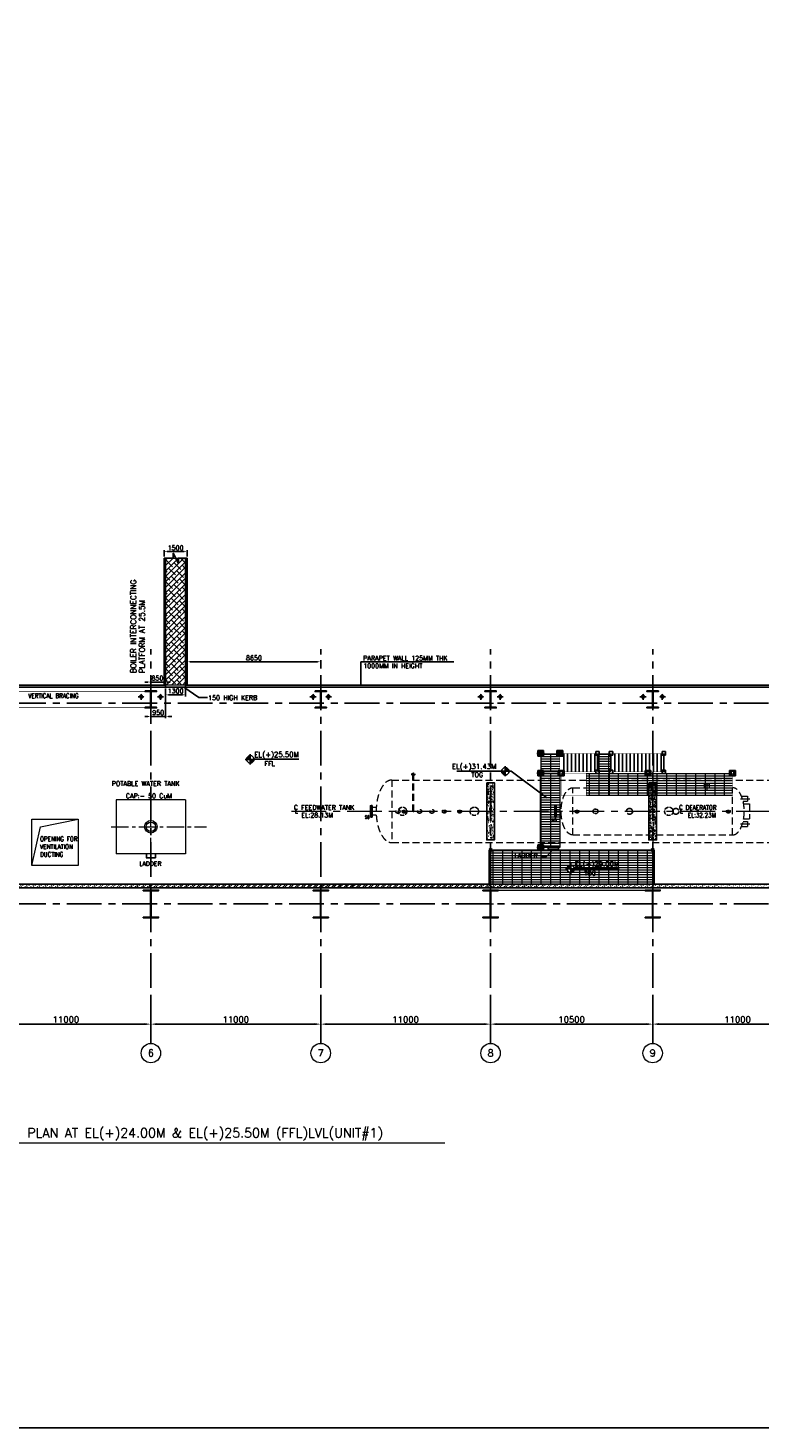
# Model space of a CAD drawing. Header units: inches. Extents: x 0 to 1544102, y -487208 to 23144100.
# Tile 91 of 256: x 451756 to 499164, y -117415 to -26704. Entities that reach past the tile are written whole.
import ezdxf
from ezdxf.enums import TextEntityAlignment as Align

# ---------------------------------------------------------------- set-up
doc = ezdxf.new("R2010")
doc.units = ezdxf.units.IN
doc.header["$LTSCALE"] = 1800
doc.header["$MEASUREMENT"] = 0
for name, pattern in [('CENTER', [2, 1.25, -0.25, 0.25, -0.25]), ('CENTER2', [1.125, 0.75, -0.125, 0.125, -0.125]), ('DASHED', [0.75, 0.5, -0.25]), ('HIDDEN', [0.375, 0.25, -0.125]), ('HIDDEN2', [0.1875, 0.125, -0.0625])]:
    doc.linetypes.add(name, pattern=pattern)
doc.layers.get('0').update_dxf_attribs({"color": 253, "lineweight": 9})
for name, color, linetype in [('1', 7, 'Continuous'), ('BRACING', 1, 'HIDDEN'), ('COL', 1, 'Continuous'), ('CONCRETE', 145, 'Continuous'), ('GRID', 251, 'CENTER'), ('RAIN WATER', 6, 'Continuous'), ('STAIR', 2, 'Continuous'), ('STEEL', 231, 'Continuous'), ('TEXT', 3, 'Continuous'), ('WALL', 6, 'Continuous')]:
    doc.layers.add(name, color=color, linetype=linetype)
for name, color, linetype, lineweight in [('A-CHEQUERED PLATE HATCH', 252, 'Continuous', 9), ('A-CUT OUT', 3, 'Continuous', 30), ('A-REMOVABLE GRATING', 252, 'Continuous', 9), ('ARROW', 3, 'Continuous', 13), ('CEN', 2, 'CENTER', 15), ('CL', 8, 'CENTER', 15), ('DIM', 4, 'Continuous', 18), ('dimension line', 4, 'Continuous', 18), ('EQUIP', 8, 'HIDDEN', 9), ('TIT', 4, 'Continuous', 13), ('WALL HATCH', 251, 'Continuous', 13)]:
    doc.layers.add(name, color=color, linetype=linetype, lineweight=lineweight)
doc.styles.add('ARCHITECTURE', font='stylu.ttf')
doc.styles.add('COMPLEX', font='complex')
doc.styles.add('nik', font='isocp.shx')
doc.styles.add('ROAMNS', font='ROMANS.shx')
doc.styles.add('ROMANC', font='ROMANC.SHX')
doc.styles.add('ROMANS', font='romans.shx')
doc.styles.add('SIMPLEX', font='SIMPLEX.SHX')
doc.styles.add('SIMPLEX-25', font='simplex.shx')
doc.styles.get("Standard").update_dxf_attribs({"font": 'arial.ttf'})
doc.linetypes.add('FENCELINE1', pattern='A,0.25,-0.1,[133,ltypeshp.shx,S=0.1,R=0,X=-0.1,Y=0],-0.1,1', length=1.45)
doc.dimstyles.new('DIM INT 1', dxfattribs={"dimtxt": 300, "dimasz": 200, "dimexe": 100, "dimexo": 100, "dimgap": 100, "dimtad": 1, "dimdec": 0, "dimzin": 13, "dimdsep": 46, "dimlunit": 5, "dimtxsty": 'ROAMNS', "dimblk1": 'CLOSEDBLANK', "dimcen": 0.09, "dimclrd": 9, "dimclre": 9, "dimclrt": 4, "dimadec": 0, "dimazin": 0, "dimtfac": 1, "dimtdec": 0, "dimtix": 1, "dimtmove": 2, "dimatfit": 3, "dimfxl": 1, "dimtolj": 1, "dimtzin": 13, "dimarcsym": 0})
doc.dimstyles.new('DIM100 x2', dxfattribs={"dimscale": 0, "dimtxt": 400, "dimasz": 400, "dimexe": 100, "dimexo": 100, "dimgap": 100, "dimtad": 1, "dimdec": 0, "dimzin": 13, "dimdsep": 46, "dimtxsty": 'ROMANS', "dimblk2": 'OBLIQUE', "dimcen": 100, "dimdle": 100, "dimclrd": 9, "dimclre": 9, "dimclrt": 4, "dimadec": 0, "dimazin": 0, "dimtfac": 1.1, "dimtdec": 0, "dimtix": 1, "dimtmove": 2, "dimatfit": 3, "dimfxl": 1, "dimtolj": 1, "dimtzin": 13, "dimarcsym": 0})
doc.dimstyles.new('SET.DIM.', dxfattribs={"dimtxt": 375, "dimasz": 300, "dimexe": 50, "dimexo": 100, "dimgap": 100, "dimtad": 1, "dimdec": 0, "dimzin": 0, "dimdsep": 46, "dimtxsty": 'Standard', "dimcen": 0.09, "dimclrt": 2, "dimadec": 0, "dimazin": 0, "dimtfac": 1, "dimtdec": 0, "dimtofl": 0, "dimtmove": 2, "dimatfit": 3, "dimfxl": 0.18, "dimtolj": 1, "dimtzin": 0, "dimarcsym": 0})
doc.dimstyles.new('STANDARD1', dxfattribs={"dimtxt": 300, "dimasz": 250, "dimexe": 0, "dimexo": 0, "dimgap": 80, "dimtad": 1, "dimdec": 0, "dimzin": 0, "dimdsep": 46, "dimtxsty": 'ROMANS', "dimcen": 0, "dimclrd": 4, "dimclre": 4, "dimclrt": 7, "dimadec": 0, "dimazin": 0, "dimtfac": 0.09, "dimtdec": 0, "dimtix": 1, "dimtofl": 0, "dimtmove": 0, "dimatfit": 3, "dimfxl": 1, "dimtolj": 1, "dimtzin": 0, "dimarcsym": 0})
doc.dimstyles.new('USER175', dxfattribs={"dimscale": 175, "dimtxt": 2, "dimasz": 1.75, "dimexe": 0, "dimexo": 0, "dimgap": 0.5, "dimtad": 1, "dimdec": 0, "dimzin": 0, "dimdsep": 46, "dimtxsty": 'ROMANS', "dimcen": 0, "dimclrd": 4, "dimclre": 4, "dimclrt": 4, "dimadec": 0, "dimazin": 0, "dimtfac": 0.09, "dimtdec": 0, "dimtix": 1, "dimtofl": 0, "dimtmove": 0, "dimatfit": 3, "dimfxl": 1, "dimtolj": 1, "dimtzin": 0, "dimarcsym": 0})

# ---------------------------------------------------------------- blocks, each defined once
blk = doc.blocks.new('B-ROW COLUMN')
at = {"layer": 'COL'}
h = blk.add_hatch(dxfattribs=at)
h.set_pattern_fill('ANSI31', color=256, scale=200, style=0)
h.set_pattern_definition([(45, (155648.048, 63141.767), (-17.67767, 17.67767), [])])
h.paths.add_polyline_path([(171095, 85178), (172085, 85178), (172085, 85128), (171095, 85128)])
h.paths.add_polyline_path([(171574, 86878), (171606, 86878), (171606, 85178), (171574, 85178)])
h.paths.add_polyline_path([(171095, 86928), (172085, 86928), (172085, 86878), (171095, 86878)])
blk.add_line((171590, 85128), (171590, 86928))
at = {"layer": 'CEN'}
for p, q in [((171590, 85128), (171590, 86928)), ((171399, 86028), (171782, 86028))]:
    blk.add_line(p, q, dxfattribs=at)
at = {"layer": 'COL'}
for points in [[(171095, 86928), (172085, 86928), (172085, 86878), (171095, 86878)], [(171574, 86878), (171606, 86878), (171606, 85178), (171574, 85178)], [(171095, 85178), (172085, 85178), (172085, 85128), (171095, 85128)]]:
    blk.add_lwpolyline(points, close=True, dxfattribs=at)
blk = doc.blocks.new('C-ROW COLUMN (above17m)')
at = {"layer": 'COL'}
h = blk.add_hatch(dxfattribs=at)
h.set_pattern_fill('ANSI31', color=256, scale=200, style=0)
h.set_pattern_definition([(45, (-78771.347, -120071.694), (-17.6776695, 17.6776695), [])])
h.paths.add_polyline_path([(22, 755), (-22, 755), (-22, -255), (22, -255)])
h.paths.add_polyline_path([(370, -300), (370, -255), (-370, -255), (-370, -300)])
h.paths.add_polyline_path([(-370, 800), (-370, 755), (370, 755), (370, 800)])
at = {"layer": 'CEN'}
for p, q in [((-192, 0), (192, 0)), ((0, -300), (0, 800))]:
    blk.add_line(p, q, dxfattribs=at)
at = {"layer": 'COL'}
for points in [[(-370, 800), (370, 800), (370, 755), (-370, 755)], [(-22, 755), (22, 755), (22, -255), (-22, -255)], [(-370, -255), (370, -255), (370, -300), (-370, -300)]]:
    blk.add_lwpolyline(points, close=True, dxfattribs=at)
blk = doc.blocks.new('PL-FFL2')
at = {"layer": 'A-CUT OUT'}
h = blk.add_hatch(color=7, dxfattribs=at)
h.paths.add_polyline_path([(3.09, 1.96, 0.414214), (1.09, -0.04), (3.09, -0.04)])
h.paths.add_polyline_path([(5.09, -0.04), (3.09, -0.04), (3.09, -2.04, 0.414214)])
at = {"color": 1, "linetype": 'Continuous'}
for p, q in [((3.09, 2.74), (3.09, -2.74)), ((29.24, 0), (4.78, 0)), ((4.78, 0), (5.09, 0)), ((0.31, -0.04), (5.09, -0.04))]:
    blk.add_line(p, q, dxfattribs=at)
blk.add_circle((3.09, -0.04), 2, dxfattribs=at)
at = {"color": 4, "linetype": 'Continuous'}
blk.add_attdef('EL(+)', text='', height=2.75, dxfattribs=at).set_placement((18.98, 2.4), align=Align.MIDDLE)
at = {"color": 3, "linetype": 'Continuous'}
blk.add_attdef('XXX', text='', height=2.5, dxfattribs=at).set_placement((18.44, -3.52), align=Align.MIDDLE)
blk = doc.blocks.new('*D723')
at = {"layer": 'DIM', "color": 9, "lineweight": -2, "transparency": 16777216}
for p, q in [((460564, -60948), (460564, -60534)), ((461864, -60634), (460764, -60634)), ((462064, -60948), (462064, -60534))]:
    blk.add_line(p, q, dxfattribs=at)
at = {"layer": 'DIM', "color": 9, "transparency": 16777216}
for points in [[(460764, -60601), (460764, -60667), (460564, -60634)], [(461864, -60601), (461864, -60667), (462064, -60634)]]:
    blk.add_solid(points, dxfattribs=at)
at = {"layer": 'DIM', "color": 4, "transparency": 16777216, "insert": (461314, -60384), "char_height": 300, "attachment_point": 5, "style": 'ROAMNS'}
blk.add_mtext('\\A1;1500', dxfattribs=at)
blk = doc.blocks.new('_ClosedBlank')
at = {"color": 0, "linetype": 'ByBlock', "lineweight": -2}
for p, q in [((-1, 0.17), (0, 0)), ((-1, 0.17), (-1, -0.17)), ((0, 0), (-1, -0.17))]:
    blk.add_line(p, q, dxfattribs=at)
blk = doc.blocks.new('*D721')
at = {"layer": 'DIM', "color": 9, "lineweight": -2, "transparency": 16777216}
for p, q in [((462064, -67901), (462064, -67669)), ((462264, -67769), (470514, -67769)), ((470714, -67834), (470714, -67669))]:
    blk.add_line(p, q, dxfattribs=at)
at = {"layer": 'DIM', "color": 9, "transparency": 16777216}
for points in [[(462264, -67735), (462264, -67802), (462064, -67769)], [(470514, -67735), (470514, -67802), (470714, -67769)]]:
    blk.add_solid(points, dxfattribs=at)
at = {"layer": 'DIM', "color": 4, "transparency": 16777216, "insert": (466389, -67519), "char_height": 300, "attachment_point": 5, "style": 'ROAMNS'}
blk.add_mtext('\\A1;8650', dxfattribs=at)
blk = doc.blocks.new('*D740')
at = {"layer": 'dimension line', "color": 9, "lineweight": -2, "transparency": 16777216}
for p, q in [((492214, -89721), (492214, -91347)), ((502814, -91247), (492614, -91247)), ((503214, -90865), (503214, -91347))]:
    blk.add_line(p, q, dxfattribs=at)
at = {"layer": 'dimension line', "color": 9, "transparency": 16777216}
for points in [[(492614, -91180), (492614, -91314), (492214, -91247)], [(502814, -91180), (502814, -91314), (503214, -91247)]]:
    blk.add_solid(points, dxfattribs=at)
at = {"layer": 'dimension line', "color": 4, "transparency": 16777216, "insert": (497714, -90947), "char_height": 400, "attachment_point": 5, "style": 'ROMANS'}
blk.add_mtext('\\A1;11000', dxfattribs=at)
blk = doc.blocks.new('_Oblique')
at = {"color": 0, "linetype": 'ByBlock', "lineweight": -2}
blk.add_line((-0.5, -0.5), (0.5, 0.5), dxfattribs=at)
blk = doc.blocks.new('*D741')
at = {"layer": 'dimension line', "color": 9, "lineweight": -2, "transparency": 16777216}
for p, q in [((481714, -89721), (481714, -91347)), ((491814, -91247), (482114, -91247)), ((492214, -90865), (492214, -91347))]:
    blk.add_line(p, q, dxfattribs=at)
at = {"layer": 'dimension line', "color": 9, "transparency": 16777216}
for points in [[(482114, -91180), (482114, -91314), (481714, -91247)], [(491814, -91180), (491814, -91314), (492214, -91247)]]:
    blk.add_solid(points, dxfattribs=at)
at = {"layer": 'dimension line', "color": 4, "transparency": 16777216, "insert": (486964, -90947), "char_height": 400, "attachment_point": 5, "style": 'ROMANS'}
blk.add_mtext('\\A1;10500', dxfattribs=at)
blk = doc.blocks.new('*D742')
at = {"layer": 'dimension line', "color": 9, "lineweight": -2, "transparency": 16777216}
for p, q in [((470714, -89721), (470714, -91347)), ((481314, -91247), (471114, -91247)), ((481714, -90865), (481714, -91347))]:
    blk.add_line(p, q, dxfattribs=at)
at = {"layer": 'dimension line', "color": 9, "transparency": 16777216}
for points in [[(471114, -91180), (471114, -91314), (470714, -91247)], [(481314, -91180), (481314, -91314), (481714, -91247)]]:
    blk.add_solid(points, dxfattribs=at)
at = {"layer": 'dimension line', "color": 4, "transparency": 16777216, "insert": (476214, -90947), "char_height": 400, "attachment_point": 5, "style": 'ROMANS'}
blk.add_mtext('\\A1;11000', dxfattribs=at)
blk = doc.blocks.new('*D743')
at = {"layer": 'dimension line', "color": 9, "lineweight": -2, "transparency": 16777216}
for p, q in [((459714, -89721), (459714, -91347)), ((470314, -91247), (460114, -91247)), ((470714, -90865), (470714, -91347))]:
    blk.add_line(p, q, dxfattribs=at)
at = {"layer": 'dimension line', "color": 9, "transparency": 16777216}
for points in [[(460114, -91180), (460114, -91314), (459714, -91247)], [(470314, -91180), (470314, -91314), (470714, -91247)]]:
    blk.add_solid(points, dxfattribs=at)
at = {"layer": 'dimension line', "color": 4, "transparency": 16777216, "insert": (465214, -90947), "char_height": 400, "attachment_point": 5, "style": 'ROMANS'}
blk.add_mtext('\\A1;11000', dxfattribs=at)
blk = doc.blocks.new('*D747')
at = {"layer": 'dimension line', "color": 9, "lineweight": -2, "transparency": 16777216}
for p, q in [((448714, -89721), (448714, -91347)), ((459314, -91247), (449114, -91247)), ((459714, -90865), (459714, -91347))]:
    blk.add_line(p, q, dxfattribs=at)
at = {"layer": 'dimension line', "color": 9, "transparency": 16777216}
for points in [[(449114, -91180), (449114, -91314), (448714, -91247)], [(459314, -91180), (459314, -91314), (459714, -91247)]]:
    blk.add_solid(points, dxfattribs=at)
at = {"layer": 'dimension line', "color": 4, "transparency": 16777216, "insert": (454214, -90947), "char_height": 400, "attachment_point": 5, "style": 'ROMANS'}
blk.add_mtext('\\A1;11000', dxfattribs=at)
blk = doc.blocks.new('GRD')
at = {"layer": 'CL', "linetype": 'Continuous'}
blk.add_circle((0, 419.99985), 419.99985, dxfattribs=at)
at = {"layer": 'CL', "color": 4, "style": 'COMPLEX'}
blk.add_attdef('GRD', text='', height=300, dxfattribs=at).set_placement((0, 419.99985), align=Align.MIDDLE)
blk = doc.blocks.new('RWDP')
at = {"layer": 'RAIN WATER', "linetype": 'CENTER2', "ltscale": 0.05}
for p, q in [((695, -625), (295, -625)), ((495, -425), (495, -825))]:
    blk.add_line(p, q, dxfattribs=at)
at = {"layer": 'RAIN WATER', "linetype": 'HIDDEN2', "ltscale": 0.25}
blk.add_circle((495, -625), 100, dxfattribs=at)
at = {"layer": 'RAIN WATER', "ltscale": 0.25}
blk.add_circle((495, -625), 75, dxfattribs=at)
blk = doc.blocks.new('*D2280')
at = {"layer": 'DIM', "color": 9, "lineweight": -2, "transparency": 16777216}
for p, q in [((460664, -69504), (460664, -70011)), ((461964, -69504), (461964, -70011)), ((461764, -69911), (460864, -69911))]:
    blk.add_line(p, q, dxfattribs=at)
at = {"layer": 'DIM', "color": 9, "transparency": 16777216}
for points in [[(460864, -69878), (460864, -69945), (460664, -69911)], [(461764, -69878), (461764, -69945), (461964, -69911)]]:
    blk.add_solid(points, dxfattribs=at)
at = {"layer": 'DIM', "color": 4, "transparency": 16777216, "insert": (461314, -69661), "char_height": 300, "attachment_point": 5, "style": 'ROAMNS'}
blk.add_mtext('\\A1;1300', dxfattribs=at)
blk = doc.blocks.new('*D2284')
at = {"layer": 'DIM', "color": 9, "lineweight": -2, "transparency": 16777216}
for p, q in [((460664, -69504), (460664, -71414)), ((459514, -71314), (459314, -71314)), ((459714, -70859), (459714, -71414)), ((460664, -71314), (459714, -71314)), ((460864, -71314), (461064, -71314))]:
    blk.add_line(p, q, dxfattribs=at)
at = {"layer": 'DIM', "color": 9, "transparency": 16777216}
for points in [[(459514, -71281), (459514, -71348), (459714, -71314)], [(460864, -71281), (460864, -71348), (460664, -71314)]]:
    blk.add_solid(points, dxfattribs=at)
at = {"layer": 'DIM', "color": 4, "transparency": 16777216, "insert": (460189, -71064), "char_height": 300, "attachment_point": 5, "style": 'ROAMNS'}
blk.add_mtext('\\A1;950', dxfattribs=at)
blk = doc.blocks.new('*D2294')
at = {"layer": 'DIM', "color": 9, "lineweight": -2, "transparency": 16777216}
for p, q in [((459514, -69080), (459314, -69080)), ((459714, -69559), (459714, -68980)), ((460564, -69080), (459714, -69080)), ((460564, -69179), (460564, -68980)), ((460764, -69080), (460964, -69080))]:
    blk.add_line(p, q, dxfattribs=at)
at = {"layer": 'DIM', "color": 9, "transparency": 16777216}
for points in [[(459514, -69046), (459514, -69113), (459714, -69080)], [(460764, -69046), (460764, -69113), (460564, -69080)]]:
    blk.add_solid(points, dxfattribs=at)
at = {"layer": 'DIM', "color": 4, "transparency": 16777216, "insert": (460139, -68830), "char_height": 300, "attachment_point": 5, "style": 'ROAMNS'}
blk.add_mtext('\\A1;850', dxfattribs=at)
blk = doc.blocks.new('DEAERATOR')
at = {"layer": 'WALL'}
h = blk.add_hatch(dxfattribs=at)
h.set_pattern_fill('ANSI31', color=8, scale=500, angle=180, style=0)
h.set_pattern_definition([(225, (-436743.775, -43527.626), (44.194174, -44.194174), [])])
h.paths.add_polyline_path([(-5735, 2643), (-6115, 2643), (-6115, 2293), (-5735, 2293)])
h.paths.add_polyline_path([(-5843, 2343), (-6007, 2343), (-6007, 2593), (-5843, 2593)], flags=16)
h = blk.add_hatch(dxfattribs=at)
h.set_pattern_fill('ANSI31', color=8, scale=500, angle=180, style=0)
h.set_pattern_definition([(225, (-431118.775, -43527.626), (44.194174, -44.194174), [])])
h.paths.add_polyline_path([(-110, 2643), (-490, 2643), (-490, 2293), (-110, 2293)])
h.paths.add_polyline_path([(-218, 2343), (-382, 2343), (-382, 2593), (-218, 2593)], flags=16)
h = blk.add_hatch(dxfattribs=at)
h.set_pattern_fill('ANSI31', color=8, scale=500, angle=180, style=0)
h.set_pattern_definition([(225, (-425653.775, -43527.626), (44.194174, -44.194174), [])])
h.paths.add_polyline_path([(5355, 2643), (4975, 2643), (4975, 2293), (5355, 2293)])
h.paths.add_polyline_path([(5247, 2343), (5083, 2343), (5083, 2593), (5247, 2593)], flags=16)
for p, q in [((3500, 1854), (3500, 1329)), ((3338, 1750), (3338, 1532)), ((3662, 1750), (3338, 1750)), ((3662, 1750), (3662, 1532))]:
    blk.add_line(p, q)
for centre, radius in [((-16500, 0), 136), ((-16500, 0), 124), ((-16100, 0), 121), ((-16100, 0), 84), ((-15100, 0), 136), ((-15100, 0), 124), ((-14300, 0), 136), ((-14300, 0), 124), ((-13500, 0), 121), ((-13500, 0), 84), ((-12500, 0), 121), ((-12500, 0), 84), ((-4900, 0), 121), ((-4900, 0), 84), ((-1500, 0), 203), ((-1500, 0), 189), ((1500, 0), 203), ((1500, 0), 189), ((4900, 0), 121), ((4900, 0), 84), ((12500, 0), 121), ((12500, 0), 84), ((13500, 0), 121), ((13500, 0), 84), ((15000, 0), 136), ((15000, 0), 124), ((15500, 0), 121), ((15500, 0), 84)]:
    blk.add_circle(centre, radius)
at = {"linetype": 'HIDDEN2'}
for centre, radius in [((-16200, 0), 280), ((-16200, 0), 266), ((-11550, 0), 280), ((-11550, 0), 266), ((1050, 0), 280), ((1050, 0), 266)]:
    blk.add_circle(centre, radius, dxfattribs=at)
at = {"linetype": 'HIDDEN2', "ltscale": 0.5}
for radius in [162, 149]:
    blk.add_circle((-3700, 0), radius, dxfattribs=at)
at = {"layer": 'CEN'}
for p, q in [((0, 2558), (0, -2511)), ((-23396, 0), (18548, 0)), ((5693, 820), (6298, 820)), ((18482, 500), (17496, 500)), ((5693, -820), (6298, -820)), ((18130, -500), (17629, -500))]:
    blk.add_line(p, q, dxfattribs=at)
at = {"layer": 'COL', "linetype": 'DASHED'}
for p, q in [((-7497, 3756), (-7017, 3756)), ((-7257, 3981), (-7257, 3531)), ((-6247, 3756), (-5767, 3756)), ((-6007, 3981), (-6007, 3531)), ((-7497, 2468), (-7017, 2468)), ((-7257, 2693), (-7257, 2243)), ((-7497, -2336), (-7017, -2336)), ((-7257, -2111), (-7257, -2561))]:
    blk.add_line(p, q, dxfattribs=at)
at = {"layer": 'COL'}
for p, q in [((-10400, -2400), (-10600, -2600)), ((-10600, -2400), (-10400, -2600)), ((100, -2400), (-100, -2600)), ((-100, -2400), (100, -2600))]:
    blk.add_line(p, q, dxfattribs=at)
at = {"layer": 'COL', "linetype": 'DASHED'}
for points in [[(-7067, 3581), (-7447, 3581), (-7447, 3931), (-7067, 3931)], [(-7175, 3631), (-7339, 3631), (-7339, 3881), (-7175, 3881)], [(-5817, 3581), (-6197, 3581), (-6197, 3931), (-5817, 3931)], [(-5925, 3631), (-6089, 3631), (-6089, 3881), (-5925, 3881)], [(-3462, 3641), (-3692, 3641), (-3692, 3871), (-3462, 3871)], [(-2587, 3641), (-2817, 3641), (-2817, 3871), (-2587, 3871)], [(835, 3641), (605, 3641), (605, 3871), (835, 3871)], [(-7067, 2293), (-7447, 2293), (-7447, 2643), (-7067, 2643)], [(-7175, 2343), (-7339, 2343), (-7339, 2593), (-7175, 2593)], [(-5735, 2293), (-6115, 2293), (-6115, 2643), (-5735, 2643)], [(-5843, 2343), (-6007, 2343), (-6007, 2593), (-5843, 2593)], [(-3462, 2441), (-3692, 2441), (-3692, 2671), (-3462, 2671)], [(-2587, 2441), (-2817, 2441), (-2817, 2671), (-2587, 2671)], [(-110, 2293), (-490, 2293), (-490, 2643), (-110, 2643)], [(-218, 2343), (-382, 2343), (-382, 2593), (-218, 2593)], [(835, 2441), (605, 2441), (605, 2671), (835, 2671)], [(5355, 2293), (4975, 2293), (4975, 2643), (5355, 2643)], [(5247, 2343), (5083, 2343), (5083, 2593), (5247, 2593)], [(-7067, -2511), (-7447, -2511), (-7447, -2161), (-7067, -2161)], [(-7175, -2461), (-7339, -2461), (-7339, -2211), (-7175, -2211)]]:
    blk.add_lwpolyline(points, close=True, dxfattribs=at)
at = {"layer": 'COL', "const_width": 10}
for points in [[(-10600, -2600), (-10400, -2600), (-10400, -2400), (-10600, -2400)], [(-100, -2600), (100, -2600), (100, -2400), (-100, -2400)]]:
    blk.add_lwpolyline(points, close=True, dxfattribs=at)
at = {"layer": 'EQUIP'}
for p, q in [((-16895, 2028), (16895, 2028)), ((-16895, 2028), (-16895, -2028)), ((-15634, 2400), (-15366, 2400)), ((-15530, 0), (-15530, 2322)), ((-15470, 0), (-15470, 2322)), ((15866, 2400), (16134, 2400)), ((15970, 0), (15970, 2322)), ((16030, 0), (16030, 2322)), ((16895, 2028), (16895, -2028)), ((-5165, 1532), (5165, 1532)), ((-5165, -1532), (-5165, 1532)), ((5165, -1532), (5165, 1532)), ((5165, -1532), (5165, 1532)), ((5753, 982), (6150, 982)), ((6150, 982), (6150, 658)), ((5857, 658), (6150, 658)), ((5892, 482), (6265, 482)), ((6265, 482), (6265, -482)), ((5857, -658), (6150, -658)), ((5892, -482), (6265, -482)), ((6150, -658), (6150, -982)), ((17851, -678), (18045, -678)), ((17896, -322), (18045, -322)), ((18045, -322), (18045, -678)), ((-5165, -1532), (5165, -1532)), ((5753, -982), (6150, -982)), ((-16895, -2028), (16895, -2028))]:
    blk.add_line(p, q, dxfattribs=at)
at = {"layer": 'EQUIP', "linetype": 'DASHED'}
for p, q in [((-18294, 388), (-18294, -388)), ((-18294, 388), (-18230, 388)), ((-18230, 388), (-18230, -388)), ((-18166, 388), (-18230, 388)), ((-18166, 388), (-18166, -388)), ((-17898, 254), (-18166, 254)), ((-6369, 388), (-6369, -388)), ((-6369, 388), (-6305, 388)), ((-6305, 388), (-6305, -388)), ((-6241, 388), (-6305, 388)), ((-6241, 388), (-6241, -388)), ((-5920, 254), (-6241, 254)), ((17836, 754), (18166, 754)), ((17898, 246), (18166, 246)), ((18166, 888), (18166, 112)), ((18166, 888), (18230, 888)), ((18230, 112), (18166, 112)), ((18230, 888), (18230, 112)), ((18294, 888), (18230, 888)), ((18230, 112), (18294, 112)), ((18294, 888), (18294, 112)), ((-18230, -388), (-18294, -388)), ((-18230, -388), (-18166, -388)), ((-17898, -254), (-18166, -254)), ((-6305, -388), (-6369, -388)), ((-6305, -388), (-6241, -388)), ((-5920, -254), (-6241, -254))]:
    blk.add_line(p, q, dxfattribs=at)
at = {"layer": 'EQUIP'}
for centre, radius in [((-15500, 2400), 84), ((16000, 2400), 84), ((-15500, 0), 30), ((16000, 0), 30)]:
    blk.add_circle(centre, radius, dxfattribs=at)
for centre, major_axis in [((-16895, 0), (0, -2028)), ((5165, 0), (0, 1532))]:
    blk.add_ellipse(centre, major_axis=major_axis, ratio=0.5, start_param=3.141593, end_param=6.283185, dxfattribs=at)
at = {"layer": 'EQUIP', "extrusion": (0, 0, -1)}
for centre, major_axis in [((16895, 0), (0, -2028)), ((-5165, 0), (0, 1532))]:
    blk.add_ellipse(centre, major_axis=major_axis, ratio=0.5, start_param=3.141593, end_param=6.283185, dxfattribs=at)
at = {"layer": 'STEEL'}
for p, q in [((-5757, 2556), (-5757, 3756)), ((-5507, 2556), (-5507, 3756)), ((-5257, 2556), (-5257, 3756)), ((-5007, 2556), (-5007, 3756)), ((-4757, 2556), (-4757, 3756)), ((-4507, 2556), (-4507, 3756)), ((-4257, 2556), (-4257, 3756)), ((-4007, 2556), (-4007, 3756)), ((-3757, 2556), (-3757, 3756)), ((-3577, 2671), (-3577, 3756)), ((-2702, 2671), (-2702, 3756)), ((-2452, 2556), (-2452, 3756)), ((-2202, 2556), (-2202, 3756)), ((-1952, 2556), (-1952, 3756)), ((-1702, 2556), (-1702, 3756)), ((-1452, 2556), (-1452, 3756)), ((-1202, 2556), (-1202, 3756)), ((-952, 2556), (-952, 3756)), ((-702, 2556), (-702, 3756)), ((-452, 2556), (-452, 3756)), ((-202, 2556), (-202, 3756)), ((48, 2556), (48, 3756)), ((298, 2556), (298, 3756)), ((548, 2556), (548, 3756)), ((720, 2556), (720, 3756)), ((-10600, -4720), (-10600, -2500)), ((-10500, -2500), (-10600, -2500)), ((0, -2500), (100, -2500)), ((100, -4720), (100, -2500))]:
    blk.add_line(p, q, dxfattribs=at)
at = {"layer": 'STEEL', "const_width": 25}
for points in [[(-6007, -2336), (-7257, -2336), (-7257, 3756), (-6007, 3756)], [(0, -5100), (-10500, -5100), (-10500, -2500), (0, -2500)]]:
    blk.add_lwpolyline(points, close=True, dxfattribs=at)
at = {"layer": 'STEEL'}
for points, const_width in [([(720, 3756), (-6007, 3756)], 25), ([(-7257, 2556), (720, 2556)], 25), ([(-5925, 2468), (-5925, 1018), (5165, 1018), (5165, 2468), (-7257, 2468)], 25), ([(-4295, 2468), (-4295, 1018)], 50), ([(-2785, 2468), (-2785, 1018)], 50)]:
    blk.add_lwpolyline(points, dxfattribs=dict(at, const_width=const_width))
at = {"layer": 'STEEL', "const_width": 50}
for points in [[(-10575, -2768, 1), (-10525, -2768, 1)], [(75, -2768, -1), (25, -2768, -1)], [(-10575, -3268, 1), (-10525, -3268, 1)], [(75, -3268, -1), (25, -3268, -1)], [(-10575, -3768, 1), (-10525, -3768, 1)], [(-10575, -4268, 1), (-10525, -4268, 1)], [(75, -3768, -1), (25, -3768, -1)], [(75, -4268, -1), (25, -4268, -1)]]:
    blk.add_lwpolyline(points, format="xyb", close=True, dxfattribs=at)
at = {"layer": 'STEEL'}
blk.add_lwpolyline([(-6764, -2336), (-6108, -2336), (-6108, -2467), (-6764, -2467)], close=True, dxfattribs=at)
at = {"layer": 'TEXT'}
for s, style, p in [('C FEEDWATER TANK ', 'COMPLEX', (-23244, 100)), ('L', 'COMPLEX', (-23181, -125)), ('EL:28.13M', 'SIMPLEX', (-22762, -400)), ('LADDER', 'SIMPLEX', (-8966, -3008))]:
    blk.add_text(s, height=300, dxfattribs=dict(at, style=style)).set_placement(p)
for s, height, style, width, p in [('C DEAERATOR ', 300, 'COMPLEX', 0.8, (1709, 100)), ('L', 300, 'COMPLEX', 0.8, (1762, -125)), ('S6', 200, 'ROMANS', 0.75, (-18642, -479)), ('H5', 200, 'ROMANS', 0.75, (-6537, -668)), ('EL:32.23M', 300, 'SIMPLEX', 0.8, (2268, -400))]:
    blk.add_text(s, height=height, dxfattribs=dict(at, style=style, width=width)).set_placement(p)
at = {"layer": 'DIM'}
blk.add_leader([(-6436, -2467), (-6899, -2954), (-7261, -2954)], dimstyle='STANDARD1', dxfattribs=at)

msp = doc.modelspace()

# ---------------------------------------------------------------- hatches: boundary and pattern name
at = {"layer": 'A-CHEQUERED PLATE HATCH', "linetype": 'Continuous'}
h = msp.add_hatch(dxfattribs=at)
h.set_pattern_fill('ANSI38', color=256, scale=2000, angle=180, style=0)
h.paths.add_polyline_path([(460663.7, -61047.71), (461963.7, -61047.71), (461963.7, -69278.61), (460663.7, -69278.61)])
at = {"layer": 'A-REMOVABLE GRATING'}
h = msp.add_hatch(dxfattribs=at)
h.set_pattern_fill('GRATE', color=256, scale=5000, style=0)
h.paths.add_polyline_path([(484956.7, -73702.61), (486206.7, -73702.61), (486206.7, -74902.61), (484956.7, -74902.61)])
h = msp.add_hatch(dxfattribs=at)
h.set_pattern_fill('GRATE', color=256, scale=5000, style=0)
h.paths.add_polyline_path([(488636.7, -73702.61), (489503.77, -73702.61), (489503.77, -74902.61), (488636.7, -74902.61)])
h = msp.add_hatch(dxfattribs=at)
h.set_pattern_fill('GRATE', color=256, scale=5000, style=0)
h.paths.add_polyline_path([(484956.7, -74990.61), (486206.7, -74990.61), (486206.7, -79794.61), (484956.7, -79794.61)])
h = msp.add_hatch(dxfattribs=at)
h.set_pattern_fill('GRATE', color=256, scale=5000, style=0)
h.paths.add_polyline_path([(487918.7, -74990.61), (489428.7, -74990.61), (489428.7, -76440.61), (487918.7, -76440.61)])
h = msp.add_hatch(dxfattribs=at)
h.set_pattern_fill('GRATE', color=256, scale=5000, style=0)
h.paths.add_polyline_path([(489428.7, -74990.61), (497378.7, -74990.61), (497378.7, -76440.61), (489428.7, -76440.61)])
h = msp.add_hatch(dxfattribs=at)
h.set_pattern_fill('GRATE', color=256, scale=5000, style=0)
h.paths.add_polyline_path([(492213.55, -79969.91), (481713.55, -79969.91), (481713.55, -82178.61), (492213.55, -82178.61)])
edge = h.paths.add_edge_path(flags=0)
edge.add_line((490041.01, -81176.17), (487105.7, -81176.17))
edge = h.paths.add_edge_path(flags=16)
edge.add_line((486568.78, -81180.99), (487142.41, -81180.99))
edge = h.paths.add_edge_path(flags=16)
edge.add_arc((486902.41, -81180.99), 240, 0, 360)
edge = h.paths.add_edge_path(flags=16)
edge.add_line((486902.41, -80847.35), (486902.41, -81504.99))
edge = h.paths.add_edge_path(flags=0)
edge.add_line((487105.7, -81176.17), (487142.41, -81176.17))
h.paths.add_polyline_path([(487686.68, -81681.6), (488622.4, -81681.6), (488622.4, -81231.6), (487686.68, -81231.6)], flags=24)
h.paths.add_polyline_path([(486937.45, -81265.66), (490268.88, -81265.66), (490268.88, -80511.37), (486937.45, -80511.37)], flags=24)
at = {"layer": 'CONCRETE'}
h = msp.add_hatch(dxfattribs=at)
h.set_pattern_fill('AR-CONC', color=256, scale=50, style=0)
h.set_pattern_definition([(50, (0, 0), (358.6301, -31.37607), [37.5, -412.5]), (355, (0, 0), (-69.37567, 376.09607), [30, -330]), (100.451444, (29.9, -2.6), (289.25442, 344.72), [31.8701, -350.57106]), (46.1842, (0, 100), (533.62067, -82.75964), [56.25, -618.75]), (96.63564, (44.47, 93.1), (467.331, 487.0593), [47.8052, -525.8569]), (351.18416, (0, 100), (467.331, 487.0593), [45, -495]), (21, (50, 75), (298.45353, -201.30945), [37.5, -412.5]), (326, (50, 75), (121.65767, 362.57502), [30, -330]), (71.451445, (74.87, 58.22), (420.1112, 161.26558), [31.8701, -350.57106]), (37.5, (0, 0), (6.079928, 166.446927), [0, -326, 0, -335, 0, -331.25]), (7.5, (0, 0), (131.53477, 197.205856), [0, -191, 0, -318.5, 0, -126.25]), (327.5, (-111.5, 0), (266.911218, -11.277436), [0, -125, 0, -390, 0, -517.5]), (317.5, (-161.5, 0), (291.59308, 50.05249), [0, -162.5, 0, -259, 0, -367.5])])
h.paths.add_polyline_path([(481463.7, -75608.61), (481463.7, -77458.61), (481713.7, -77458.61), (481713.7, -75608.61)])
h.paths.add_polyline_path([(481463.7, -77458.61), (481463.7, -79308.61), (481713.7, -79308.61), (481713.7, -77458.61)])
h.paths.add_polyline_path([(481963.7, -77458.61), (481963.7, -75608.61), (481713.7, -75608.61), (481713.7, -77458.61)])
h.paths.add_polyline_path([(481963.7, -79308.61), (481963.7, -77458.61), (481713.7, -77458.61), (481713.7, -79308.61)])
h = msp.add_hatch(dxfattribs=at)
h.set_pattern_fill('AR-CONC', color=256, scale=50, style=0)
h.set_pattern_definition([(50, (399911.65, -128678.7), (358.6301, -31.3761), [37.5, -412.5]), (355, (399911.65, -128678.7), (-69.3757, 376.0961), [30, -330]), (100.4514, (399941.54, -128681.3), (289.2547, 344.7198), [31.8701, -350.571]), (46.1842, (399911.65, -128578.7), (533.6205, -82.7595), [56.25, -618.75]), (96.6356, (399956.1, -128585.6), (467.3314, 487.059), [47.8051, -525.8565]), (351.1842, (399911.65, -128578.7), (467.331, 487.0593), [45, -495]), (21, (399961.65, -128603.7), (298.4535, -201.30945), [37.5, -412.5]), (326, (399961.65, -128603.7), (121.6577, 362.575), [30, -330]), (71.4514, (399986.53, -128620.46), (420.1113, 161.2652), [31.8701, -350.571]), (37.5, (399911.65, -128678.69), (6.07993, 166.44693), [0, -326, 0, -335, 0, -331.25]), (7.5, (399911.65, -128678.69), (131.53477, 197.20586), [0, -191, 0, -318.5, 0, -126.25]), (327.5, (399800.15, -128678.69), (266.91122, -11.27744), [0, -125, 0, -390, 0, -517.5]), (317.5, (399750.15, -128678.69), (291.5931, 50.0525), [0, -162.5, 0, -259, 0, -367.5])])
h.paths.add_polyline_path([(491963.7, -75608.61), (491963.7, -77458.61), (492213.7, -77458.61), (492213.7, -75608.61)])
h.paths.add_polyline_path([(491963.7, -77458.61), (491963.7, -79308.61), (492213.7, -79308.61), (492213.7, -77458.61)])
h.paths.add_polyline_path([(492463.7, -77458.61), (492463.7, -75608.61), (492213.7, -75608.61), (492213.7, -77458.61)])
h.paths.add_polyline_path([(492463.7, -79308.61), (492463.7, -77458.61), (492213.7, -77458.61), (492213.7, -79308.61)])
at = {"layer": 'WALL HATCH'}
h = msp.add_hatch(dxfattribs=at)
h.set_pattern_fill('ANSI32', color=256, scale=750, style=0)
h.set_pattern_definition([(45, (0, 250), (-198.87378, 198.87378), []), (45, (132.58, 250), (-198.87378, 198.87378), [])])
edge = h.paths.add_edge_path()
edge.add_line((409613.7, -82178.61), (533851.18, -82178.61))
edge.add_line((409613.7, -82408.61), (533697.98, -82408.61))

# ---------------------------------------------------------------- linework, layer by layer
at = {"color": 1}
for p, q in [((461963.7, -76718.93), (457463.7, -76718.93)), ((457463.7, -76718.93), (457463.7, -80218.93)), ((461963.7, -76718.93), (461963.7, -80218.93)), ((461963.7, -80218.93), (457463.7, -80218.93))]:
    msp.add_line(p, q, dxfattribs=at)
for p, q in [((452569.49, -78473.09), (455013.5, -77958.61)), ((452013.5, -80958.61), (452569.49, -78473.09)), ((459413.7, -80218.93), (459413.7, -80468.93)), ((459413.7, -80468.93), (460013.7, -80468.93)), ((459438.7, -80218.93), (459438.7, -80443.93)), ((459438.7, -80443.93), (459988.7, -80443.93)), ((459988.7, -80218.93), (459988.7, -80443.93)), ((460013.7, -80218.93), (460013.7, -80468.93))]:
    msp.add_line(p, q)
for points in [[(484956.7, -74990.61), (486206.7, -74990.61), (486206.7, -79794.61), (484956.7, -79794.61)], [(452013.5, -77958.61), (455013.5, -77958.61), (455013.5, -80958.61), (452013.5, -80958.61)]]:
    msp.add_lwpolyline(points, close=True)
for radius in [406, 300]:
    msp.add_circle((459713.7, -78458.93), radius)
at = {"layer": '1'}
msp.add_lwpolyline([(344425.72, 64006.94), (737609.08, 64006.94), (737609.08, -117414.74), (344425.72, -117414.74)], close=True, dxfattribs=at)
at = {"layer": 'A-CHEQUERED PLATE HATCH', "linetype": 'Continuous'}
msp.add_lwpolyline([(461963.7, -69278.61), (460663.7, -69278.61), (460663.7, -61047.71), (461963.7, -61047.71)], close=True, dxfattribs=at)
at = {"layer": 'A-REMOVABLE GRATING'}
msp.add_lwpolyline([(492213.55, -79969.91), (481713.55, -79969.91), (481713.55, -82558.76), (492213.55, -82558.76)], close=True, dxfattribs=at)
at = {"layer": 'BRACING', "const_width": 40}
for points in [[(449113.7, -69681.11), (459313.7, -69681.11)], [(449113.7, -70736.11), (459313.7, -70736.11)]]:
    msp.add_lwpolyline(points, dxfattribs=at)
at = {"layer": 'CEN', "ltscale": 0.5}
for p, q in [((459713.7, -80311.43), (459713.7, -76606.43)), ((457142.41, -78458.93), (463319.58, -78458.93))]:
    msp.add_line(p, q, dxfattribs=at)
at = {"layer": 'CONCRETE'}
msp.add_line((461963.7, -69403.61), (460663.7, -69403.61), dxfattribs=at)
for points in [[(481463.7, -75608.61), (481963.7, -75608.61), (481963.7, -79308.61), (481463.7, -79308.61)], [(491963.7, -75608.61), (492463.7, -75608.61), (492463.7, -79308.61), (491963.7, -79308.61)]]:
    msp.add_lwpolyline(points, close=True, dxfattribs=at)
at = {"layer": 'GRID'}
for p, q in [((459713.7, -92496.17), (459713.7, -66958.61)), ((470713.7, -92496.17), (470713.7, -66958.61)), ((481713.55, -92496.32), (481713.55, -66958.76)), ((481713.7, -92496.17), (481713.7, -66958.61)), ((492213.7, -92496.17), (492213.7, -66952.73)), ((654513.7, -70458.61), (396913.7, -70458.61)), ((654513.7, -83458.61), (396913.7, -83458.61))]:
    msp.add_line(p, q, dxfattribs=at)
at = {"layer": 'RAIN WATER', "linetype": 'CENTER2', "ltscale": 0.05}
for p, q in [((459088.7, -70233.61), (459088.7, -69833.61)), ((460338.7, -70233.61), (460338.7, -69833.61)), ((481088.7, -70233.61), (481088.7, -69833.61)), ((482338.7, -70233.61), (482338.7, -69833.61)), ((491588.7, -70233.61), (491588.7, -69833.61)), ((492838.7, -70233.61), (492838.7, -69833.61)), ((458888.7, -70033.61), (459288.7, -70033.61)), ((460538.7, -70033.61), (460138.7, -70033.61)), ((480888.7, -70033.61), (481288.7, -70033.61)), ((482538.7, -70033.61), (482138.7, -70033.61)), ((491388.7, -70033.61), (491788.7, -70033.61)), ((493038.7, -70033.61), (492638.7, -70033.61))]:
    msp.add_line(p, q, dxfattribs=at)
at = {"layer": 'RAIN WATER', "linetype": 'HIDDEN2', "ltscale": 0.25}
for centre in [(459088.7, -70033.61), (460338.7, -70033.61), (481088.7, -70033.61), (482338.7, -70033.61), (491588.7, -70033.61), (492838.7, -70033.61)]:
    msp.add_circle(centre, 100, dxfattribs=at)
at = {"layer": 'RAIN WATER', "ltscale": 0.25}
for centre in [(459088.7, -70033.61), (460338.7, -70033.61), (481088.7, -70033.61), (482338.7, -70033.61), (491588.7, -70033.61), (492838.7, -70033.61)]:
    msp.add_circle(centre, 75, dxfattribs=at)
at = {"layer": 'STAIR', "linetype": 'FENCELINE1', "ltscale": 0.25}
for p, q in [((460613.7, -69278.61), (460613.7, -61047.71)), ((462013.7, -69278.61), (462013.7, -61047.71))]:
    msp.add_line(p, q, dxfattribs=at)
at = {"layer": 'STEEL'}
for p, q in [((460563.7, -69278.61), (460563.7, -61047.71)), ((460663.7, -69278.61), (460663.7, -61047.71)), ((461963.7, -69278.61), (461963.7, -61047.71)), ((462063.7, -69278.61), (462063.7, -61047.71))]:
    msp.add_line(p, q, dxfattribs=at)
msp.add_lwpolyline([(460563.7, -61047.71), (461162.91, -61047.71), (461162.91, -60739.46), (461495.98, -61410.03), (461495.98, -61047.71), (462063.7, -61047.71)], dxfattribs=at)
at = {"layer": 'TIT'}
msp.add_line((449224.35, -98934.91), (478755.23, -98934.91), dxfattribs=at)
at = {"layer": 'WALL'}
for p, q in [((405063.7, -69278.61), (460663.7, -69278.61)), ((406943.7, -69403.61), (460663.7, -69403.61)), ((460663.7, -69278.61), (460663.7, -69403.61)), ((461963.7, -69278.61), (507913.71, -69278.61)), ((461963.7, -69278.61), (461963.7, -69403.61)), ((461963.7, -69403.61), (507913.71, -69403.61)), ((409663.7, -82178.38), (532835.22, -82178.61)), ((409663.7, -82408.38), (532363.7, -82408.61))]:
    msp.add_line(p, q, dxfattribs=at)

# ---------------------------------------------------------------- block references
for name, p in [('C-ROW COLUMN (above17m)', (459713.7, -70458.61)), ('C-ROW COLUMN (above17m)', (470713.7, -70458.61)), ('C-ROW COLUMN (above17m)', (481713.7, -70458.61)), ('C-ROW COLUMN (above17m)', (492213.7, -70458.61)), ('B-ROW COLUMN', (288123.48, -169486.23)), ('B-ROW COLUMN', (299123.48, -169486.23)), ('B-ROW COLUMN', (310123.48, -169486.23)), ('B-ROW COLUMN', (320623.48, -169486.23))]:
    msp.add_blockref(name, p)
at = {"layer": '1'}
ref = msp.add_blockref('PL-FFL2', (465783.93, -74086.17), dxfattribs=dict(at, xscale=120, yscale=120, zscale=120))
ref.add_attrib('XXX', 'FFL', dxfattribs={"layer": '0', "color": 3, "linetype": 'Continuous', "height": 300, "style": 'SIMPLEX-25'}).set_placement((467406.4, -74366.6), align=Align.MIDDLE)
ref.add_attrib('EL(+)', 'EL(+)25.50M', dxfattribs={"layer": '0', "color": 4, "linetype": 'Continuous', "height": 330, "style": 'SIMPLEX-25'}).set_placement((467855.03, -73798.52), align=Align.MIDDLE)
ref = msp.add_blockref('PL-FFL2', (483038.95, -74859.38), dxfattribs=dict(at, xscale=-120, yscale=120, zscale=120))
ref.add_attrib('XXX', 'TOG', dxfattribs={"layer": '0', "color": 3, "linetype": 'Continuous', "height": 300, "style": 'SIMPLEX-25'}).set_placement((480852.29, -75084.38), align=Align.MIDDLE)
ref.add_attrib('EL(+)', 'EL(+)31.43M', dxfattribs={"layer": '0', "color": 4, "linetype": 'Continuous', "height": 330, "style": 'SIMPLEX-25'}).set_placement((480646.03, -74572.79), align=Align.MIDDLE)
ref = msp.add_blockref('PL-FFL2', (486532.07, -81176.17), dxfattribs=dict(at, xscale=120, yscale=120, zscale=120))
ref.add_attrib('XXX', 'TOG', dxfattribs={"layer": '0', "color": 3, "linetype": 'Continuous', "height": 300, "style": 'SIMPLEX-25'}).set_placement((488154.54, -81456.6), align=Align.MIDDLE)
ref.add_attrib('EL(+)', 'EL(+)29.00M', dxfattribs={"layer": '0', "color": 4, "linetype": 'Continuous', "height": 330, "style": 'SIMPLEX-25'}).set_placement((488603.17, -80888.52), align=Align.MIDDLE)
at = {"layer": 'DIM', "xscale": 1.5, "yscale": 1.5, "zscale": 1.5}
for p, values in [((459713.83, -93756.17), {'GRD': '6'}), ((470713.83, -93756.17), {'GRD': '7'}), ((481713.83, -93756.17), {'GRD': '8'}), ((492213.83, -93756.17), {'GRD': '9'})]:
    msp.add_blockref('GRD', p, dxfattribs=at).add_auto_attribs(values)
at = {"layer": 'EQUIP'}
msp.add_blockref('DEAERATOR', (492213.7, -77458.61), dxfattribs=at)
at = {"layer": 'RAIN WATER', "rotation": 180}
msp.add_blockref('RWDP', (470713.7, -70658.61), dxfattribs=at)
at = {"layer": 'RAIN WATER', "xscale": -1, "rotation": 180}
msp.add_blockref('RWDP', (470713.7, -70658.61), dxfattribs=at)

# ---------------------------------------------------------------- texts
at = {"layer": 'TEXT', "style": 'ROMANS'}
for s, height, p in [('POTABLE WATER TANK', 300, (457178.05, -75813.53)), ('CAP:- 50 CuM', 300, (458091.91, -76608.93)), ('LADDER', 285, (458961.95, -80992.13))]:
    msp.add_text(s, height=height, dxfattribs=at).set_placement(p)
at = {"layer": 'TEXT', "color": 3, "char_height": 350, "attachment_point": 4, "rotation": 90, "style": 'ROMANS'}
for s, insert in [('BOILER INTERCONNECTING', (458578.96, -68505.58)), ('PLATFORM AT 25.5M', (459136.75, -68505.58))]:
    msp.add_mtext(s, dxfattribs=dict(at, insert=insert))
at = {"layer": 'TEXT', "attachment_point": 1}
for s, insert, char_height, width, style in [('PARAPET WALL 125MM THK 1000MM IN HEIGHT', (473465.51, -67382.77), 300, 5971.4286, 'ROMANC'), ('{\\W0.8;VERTICAL BRACING}', (451766.67, -69818.61), 300, 6467.9149, 'ROMANS'), ('{\\Fromans|c0;150 HIGH KERB}', (463421.33, -69946.59), 300, 5255.2936, 'nik'), ('{\\W0.8;OPENING FOR VENTILATION DUCTING}', (452536.6, -79096.9), 300, 2515.419, 'ROMANS'), ('{\\Fcomplex|c0;PLAN AT EL(+)24.00M & EL(+)25.50M (FFL)LVL(UNIT#1)}', (451709.66, -97989.23), 600, 28835.4592, 'ARCHITECTURE')]:
    msp.add_mtext(s, dxfattribs=dict(at, insert=insert, char_height=char_height, width=width, style=style))

# ---------------------------------------------------------------- dimensions: what is measured, and where the dimension line sits
at = {"layer": 'DIM'}
for base, p1, p2, picture, middle in [((460563.7, -60634.03), (462063.7, -61047.71), (460563.7, -61047.71), '*D723', (461313.7, -60384.03)), ((470713.7, -67768.61), (462063.7, -68000.97), (470713.7, -67933.61), '*D721', (466388.7, -67518.61))]:
    dim = msp.add_linear_dim(base=base, p1=p1, p2=p2, dimstyle='DIM INT 1', override={"dimtmove": 1}, dxfattribs=at)
    dim.commit()
    dim.dimension.update_dxf_attribs({"geometry": picture, "text_midpoint": middle})
for base, p1, p2, picture, middle in [((459713.7, -69079.55), (460563.7, -69278.61), (459713.7, -69658.61), '*D2294', (460138.7, -68829.55)), ((459713.7, -71314.3), (460663.7, -69403.61), (459713.7, -70758.61), '*D2284', (460188.7, -71064.3)), ((460663.7, -69911.37), (461963.7, -69403.61), (460663.7, -69403.61), '*D2280', (461313.7, -69661.37))]:
    dim = msp.add_linear_dim(base=base, p1=p1, p2=p2, dimstyle='DIM INT 1', dxfattribs=at)
    dim.commit()
    dim.dimension.update_dxf_attribs({"geometry": picture, "text_midpoint": middle})
at = {"layer": 'dimension line'}
for base, p1, p2, picture, middle in [((448713.7, -91246.87), (459713.7, -90765.2), (448713.7, -89621.3), '*D747', (454213.7, -90946.87)), ((459713.7, -91246.87), (470713.7, -90765.2), (459713.7, -89621.3), '*D743', (465213.7, -90946.87)), ((470713.7, -91246.87), (481713.7, -90765.2), (470713.7, -89621.3), '*D742', (476213.7, -90946.87)), ((481713.7, -91246.87), (492213.7, -90765.2), (481713.7, -89621.3), '*D741', (486963.7, -90946.87)), ((492213.7, -91246.87), (503213.7, -90765.2), (492213.7, -89621.3), '*D740', (497713.7, -90946.87))]:
    dim = msp.add_linear_dim(base=base, p1=p1, p2=p2, angle=180, dimstyle='DIM100 x2', override={"dimscale": 1}, dxfattribs=at)
    dim.commit()
    dim.dimension.update_dxf_attribs({"geometry": picture, "text_midpoint": middle})

# ---------------------------------------------------------------- leaders
for points in [[(473303.72, -69278.61), (473303.72, -67768.86), (479342.32, -67768.86)], [(485367.28, -76583.07), (483038.95, -74859.38), (482715.42, -74864.2)]]:
    msp.add_leader(points, dimstyle='USER175', override={"dimgap": 0.5, "dimtad": 0})
at = {"layer": 'ARROW'}
msp.add_leader([(461848.71, -69403.61, 0), (462815.29, -70089.16, 0), (463380.58, -70089.16, 0)], dimstyle='SET.DIM.', override={"dimtad": 0}, dxfattribs=at)

doc.saveas('drawing.dxf')
